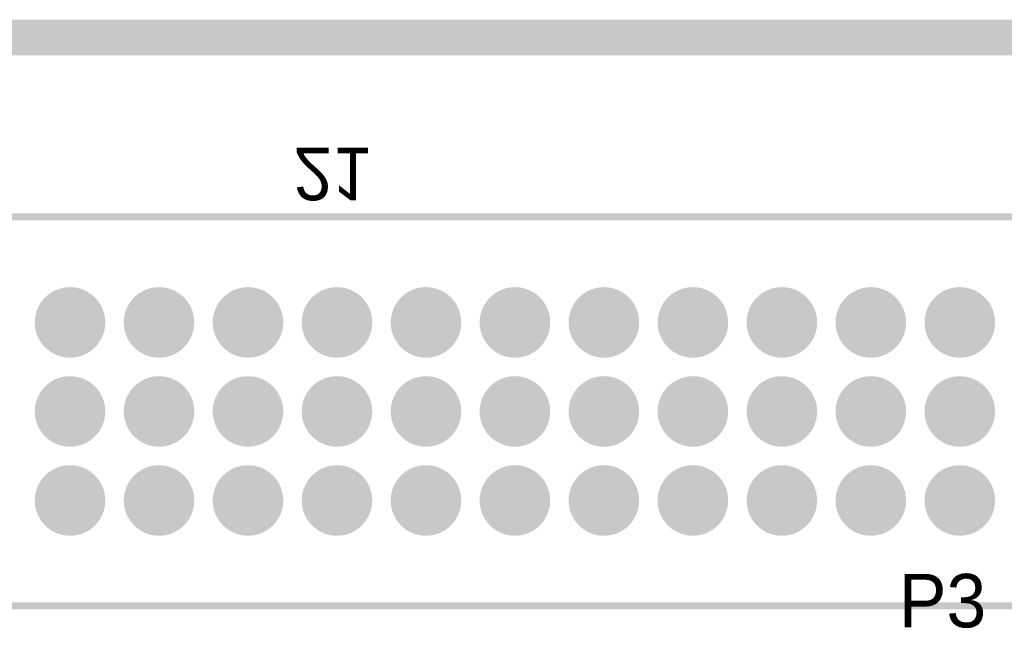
# Model space of a CAD drawing. Extents: x 0.98 to 6.77, y 0.98 to 2.52.
# Tile 6 of 7: x 4.83 to 5.93, y 1.84 to 2.52. Entities that reach past the tile are written whole.
import ezdxf

# ---------------------------------------------------------------- set-up
doc = ezdxf.new("R2010")
doc.units = 0
doc.layers.get('0').update_dxf_attribs({"linetype": 'CONTINUOUS'})
for name, color, linetype in [('BOTTOMLAYER', 5, 'CONTINUOUS'), ('BOTTOMOVERLAY', 54, 'CONTINUOUS'), ('BOTTOMSOLDER', 6, 'CONTINUOUS'), ('INTERNALPLANE1', 76, 'CONTINUOUS'), ('INTERNALPLANE2', 16, 'CONTINUOUS'), ('INTERNALPLANE3', 216, 'CONTINUOUS'), ('INTERNALPLANE4', 136, 'CONTINUOUS'), ('MULTILAYER', 9, 'CONTINUOUS'), ('PADHOLE', 156, 'CONTINUOUS'), ('TOPLAYER', 1, 'CONTINUOUS'), ('TOPOVERLAY', 2, 'CONTINUOUS'), ('TOPSOLDER', 216, 'CONTINUOUS')]:
    doc.layers.add(name, color=color, linetype=linetype)

# ---------------------------------------------------------------- blocks, each defined once
blk = doc.blocks.new('EURO2_54_2V96_B_22')
at = {"layer": 'BOTTOMLAYER', "const_width": 0.0325}
for points in [[(0.1338, 0.1, 1), (0.1662, 0.1, 1)], [(0.2338, 0.1, 1), (0.2662, 0.1, 1)], [(0.3338, 0.1, 1), (0.3662, 0.1, 1)], [(0.4338, 0.1, 1), (0.4662, 0.1, 1)], [(0.5338, 0.1, 1), (0.5662, 0.1, 1)], [(0.6338, 0.1, 1), (0.6662, 0.1, 1)], [(0.7338, 0.1, 1), (0.7662, 0.1, 1)], [(0.8338, 0.1, 1), (0.8662, 0.1, 1)], [(0.9338, 0.1, 1), (0.9662, 0.1, 1)], [(1.0338, 0.1, 1), (1.0662, 0.1, 1)], [(1.1338, 0.1, 1), (1.1662, 0.1, 1)], [(0.1338, 0, 1), (0.1662, 0, 1)], [(0.2338, 0, 1), (0.2662, 0, 1)], [(0.3338, 0, 1), (0.3662, 0, 1)], [(0.4338, 0, 1), (0.4662, 0, 1)], [(0.5338, 0, 1), (0.5662, 0, 1)], [(0.6338, 0, 1), (0.6662, 0, 1)], [(0.7338, 0, 1), (0.7662, 0, 1)], [(0.8338, 0, 1), (0.8662, 0, 1)], [(0.9338, 0, 1), (0.9662, 0, 1)], [(1.0338, 0, 1), (1.0662, 0, 1)], [(1.1338, 0, 1), (1.1662, 0, 1)], [(0.1338, -0.1, 1), (0.1662, -0.1, 1)], [(0.2338, -0.1, 1), (0.2662, -0.1, 1)], [(0.3338, -0.1, 1), (0.3662, -0.1, 1)], [(0.4338, -0.1, 1), (0.4662, -0.1, 1)], [(0.5338, -0.1, 1), (0.5662, -0.1, 1)], [(0.6338, -0.1, 1), (0.6662, -0.1, 1)], [(0.7338, -0.1, 1), (0.7662, -0.1, 1)], [(0.8338, -0.1, 1), (0.8662, -0.1, 1)], [(0.9338, -0.1, 1), (0.9662, -0.1, 1)], [(1.0338, -0.1, 1), (1.0662, -0.1, 1)], [(1.1338, -0.1, 1), (1.1662, -0.1, 1)]]:
    blk.add_lwpolyline(points, format="xyb", close=True, dxfattribs=at)
at = {"layer": 'BOTTOMOVERLAY', "const_width": 0.00787}
for points in [[(-1.8701, 0.2185), (1.8701, 0.2185)], [(-1.8701, -0.2185), (1.8701, -0.2185)]]:
    blk.add_lwpolyline(points, dxfattribs=at)
at = {"layer": 'BOTTOMSOLDER', "const_width": 0.0365}
for points in [[(0.1318, 0.1, 1), (0.1682, 0.1, 1)], [(0.2318, 0.1, 1), (0.2682, 0.1, 1)], [(0.3318, 0.1, 1), (0.3682, 0.1, 1)], [(0.4318, 0.1, 1), (0.4682, 0.1, 1)], [(0.5318, 0.1, 1), (0.5682, 0.1, 1)], [(0.6318, 0.1, 1), (0.6682, 0.1, 1)], [(0.7318, 0.1, 1), (0.7682, 0.1, 1)], [(0.8318, 0.1, 1), (0.8682, 0.1, 1)], [(0.9318, 0.1, 1), (0.9682, 0.1, 1)], [(1.0318, 0.1, 1), (1.0682, 0.1, 1)], [(1.1318, 0.1, 1), (1.1682, 0.1, 1)], [(0.1318, 0, 1), (0.1682, 0, 1)], [(0.2318, 0, 1), (0.2682, 0, 1)], [(0.3318, 0, 1), (0.3682, 0, 1)], [(0.4318, 0, 1), (0.4682, 0, 1)], [(0.5318, 0, 1), (0.5682, 0, 1)], [(0.6318, 0, 1), (0.6682, 0, 1)], [(0.7318, 0, 1), (0.7682, 0, 1)], [(0.8318, 0, 1), (0.8682, 0, 1)], [(0.9318, 0, 1), (0.9682, 0, 1)], [(1.0318, 0, 1), (1.0682, 0, 1)], [(1.1318, 0, 1), (1.1682, 0, 1)], [(0.1318, -0.1, 1), (0.1682, -0.1, 1)], [(0.2318, -0.1, 1), (0.2682, -0.1, 1)], [(0.3318, -0.1, 1), (0.3682, -0.1, 1)], [(0.4318, -0.1, 1), (0.4682, -0.1, 1)], [(0.5318, -0.1, 1), (0.5682, -0.1, 1)], [(0.6318, -0.1, 1), (0.6682, -0.1, 1)], [(0.7318, -0.1, 1), (0.7682, -0.1, 1)], [(0.8318, -0.1, 1), (0.8682, -0.1, 1)], [(0.9318, -0.1, 1), (0.9682, -0.1, 1)], [(1.0318, -0.1, 1), (1.0682, -0.1, 1)], [(1.1318, -0.1, 1), (1.1682, -0.1, 1)]]:
    blk.add_lwpolyline(points, format="xyb", close=True, dxfattribs=at)
at = {"layer": 'INTERNALPLANE1', "const_width": 0.0397}
for points in [[(0.1302, 0.1, 1), (0.1698, 0.1, 1)], [(0.2302, 0.1, 1), (0.2698, 0.1, 1)], [(0.3302, 0.1, 1), (0.3698, 0.1, 1)], [(0.4302, 0.1, 1), (0.4698, 0.1, 1)], [(0.5302, 0.1, 1), (0.5698, 0.1, 1)], [(0.6302, 0.1, 1), (0.6698, 0.1, 1)], [(0.7302, 0.1, 1), (0.7698, 0.1, 1)], [(0.8302, 0.1, 1), (0.8698, 0.1, 1)], [(0.9302, 0.1, 1), (0.9698, 0.1, 1)], [(1.0302, 0.1, 1), (1.0698, 0.1, 1)], [(1.1302, 0.1, 1), (1.1698, 0.1, 1)], [(0.1302, 0, 1), (0.1698, 0, 1)], [(0.2302, 0, 1), (0.2698, 0, 1)], [(0.3302, 0, 1), (0.3698, 0, 1)], [(0.4302, 0, 1), (0.4698, 0, 1)], [(0.5302, 0, 1), (0.5698, 0, 1)], [(0.6302, 0, 1), (0.6698, 0, 1)], [(0.7302, 0, 1), (0.7698, 0, 1)], [(0.8302, 0, 1), (0.8698, 0, 1)], [(0.9302, 0, 1), (0.9698, 0, 1)], [(1.0302, 0, 1), (1.0698, 0, 1)], [(1.1302, 0, 1), (1.1698, 0, 1)], [(0.1302, -0.1, 1), (0.1698, -0.1, 1)], [(0.2302, -0.1, 1), (0.2698, -0.1, 1)], [(0.3302, -0.1, 1), (0.3698, -0.1, 1)], [(0.4302, -0.1, 1), (0.4698, -0.1, 1)], [(0.5302, -0.1, 1), (0.5698, -0.1, 1)], [(0.6302, -0.1, 1), (0.6698, -0.1, 1)], [(0.7302, -0.1, 1), (0.7698, -0.1, 1)], [(0.8302, -0.1, 1), (0.8698, -0.1, 1)], [(0.9302, -0.1, 1), (0.9698, -0.1, 1)], [(1.0302, -0.1, 1), (1.0698, -0.1, 1)], [(1.1302, -0.1, 1), (1.1698, -0.1, 1)]]:
    blk.add_lwpolyline(points, format="xyb", close=True, dxfattribs=at)
at = {"layer": 'INTERNALPLANE2', "const_width": 0.0397}
for points in [[(0.1302, 0.1, 1), (0.1698, 0.1, 1)], [(0.2302, 0.1, 1), (0.2698, 0.1, 1)], [(0.3302, 0.1, 1), (0.3698, 0.1, 1)], [(0.4302, 0.1, 1), (0.4698, 0.1, 1)], [(0.5302, 0.1, 1), (0.5698, 0.1, 1)], [(0.6302, 0.1, 1), (0.6698, 0.1, 1)], [(0.7302, 0.1, 1), (0.7698, 0.1, 1)], [(0.8302, 0.1, 1), (0.8698, 0.1, 1)], [(0.9302, 0.1, 1), (0.9698, 0.1, 1)], [(1.0302, 0.1, 1), (1.0698, 0.1, 1)], [(1.1302, 0.1, 1), (1.1698, 0.1, 1)], [(0.1302, 0, 1), (0.1698, 0, 1)], [(0.2302, 0, 1), (0.2698, 0, 1)], [(0.3302, 0, 1), (0.3698, 0, 1)], [(0.4302, 0, 1), (0.4698, 0, 1)], [(0.5302, 0, 1), (0.5698, 0, 1)], [(0.6302, 0, 1), (0.6698, 0, 1)], [(0.7302, 0, 1), (0.7698, 0, 1)], [(0.8302, 0, 1), (0.8698, 0, 1)], [(0.9302, 0, 1), (0.9698, 0, 1)], [(1.0302, 0, 1), (1.0698, 0, 1)], [(1.1302, 0, 1), (1.1698, 0, 1)], [(0.1302, -0.1, 1), (0.1698, -0.1, 1)], [(0.2302, -0.1, 1), (0.2698, -0.1, 1)], [(0.3302, -0.1, 1), (0.3698, -0.1, 1)], [(0.4302, -0.1, 1), (0.4698, -0.1, 1)], [(0.5302, -0.1, 1), (0.5698, -0.1, 1)], [(0.6302, -0.1, 1), (0.6698, -0.1, 1)], [(0.7302, -0.1, 1), (0.7698, -0.1, 1)], [(0.8302, -0.1, 1), (0.8698, -0.1, 1)], [(0.9302, -0.1, 1), (0.9698, -0.1, 1)], [(1.0302, -0.1, 1), (1.0698, -0.1, 1)], [(1.1302, -0.1, 1), (1.1698, -0.1, 1)]]:
    blk.add_lwpolyline(points, format="xyb", close=True, dxfattribs=at)
at = {"layer": 'INTERNALPLANE3', "const_width": 0.0397}
for points in [[(0.1302, 0.1, 1), (0.1698, 0.1, 1)], [(0.2302, 0.1, 1), (0.2698, 0.1, 1)], [(0.3302, 0.1, 1), (0.3698, 0.1, 1)], [(0.4302, 0.1, 1), (0.4698, 0.1, 1)], [(0.5302, 0.1, 1), (0.5698, 0.1, 1)], [(0.6302, 0.1, 1), (0.6698, 0.1, 1)], [(0.7302, 0.1, 1), (0.7698, 0.1, 1)], [(0.8302, 0.1, 1), (0.8698, 0.1, 1)], [(0.9302, 0.1, 1), (0.9698, 0.1, 1)], [(1.0302, 0.1, 1), (1.0698, 0.1, 1)], [(1.1302, 0.1, 1), (1.1698, 0.1, 1)], [(0.1302, 0, 1), (0.1698, 0, 1)], [(0.2302, 0, 1), (0.2698, 0, 1)], [(0.3302, 0, 1), (0.3698, 0, 1)], [(0.4302, 0, 1), (0.4698, 0, 1)], [(0.5302, 0, 1), (0.5698, 0, 1)], [(0.6302, 0, 1), (0.6698, 0, 1)], [(0.7302, 0, 1), (0.7698, 0, 1)], [(0.8302, 0, 1), (0.8698, 0, 1)], [(0.9302, 0, 1), (0.9698, 0, 1)], [(1.0302, 0, 1), (1.0698, 0, 1)], [(1.1302, 0, 1), (1.1698, 0, 1)], [(0.1302, -0.1, 1), (0.1698, -0.1, 1)], [(0.2302, -0.1, 1), (0.2698, -0.1, 1)], [(0.3302, -0.1, 1), (0.3698, -0.1, 1)], [(0.4302, -0.1, 1), (0.4698, -0.1, 1)], [(0.5302, -0.1, 1), (0.5698, -0.1, 1)], [(0.6302, -0.1, 1), (0.6698, -0.1, 1)], [(0.7302, -0.1, 1), (0.7698, -0.1, 1)], [(0.8302, -0.1, 1), (0.8698, -0.1, 1)], [(0.9302, -0.1, 1), (0.9698, -0.1, 1)], [(1.0302, -0.1, 1), (1.0698, -0.1, 1)], [(1.1302, -0.1, 1), (1.1698, -0.1, 1)]]:
    blk.add_lwpolyline(points, format="xyb", close=True, dxfattribs=at)
at = {"layer": 'INTERNALPLANE4', "const_width": 0.0397}
for points in [[(0.1302, 0.1, 1), (0.1698, 0.1, 1)], [(0.2302, 0.1, 1), (0.2698, 0.1, 1)], [(0.3302, 0.1, 1), (0.3698, 0.1, 1)], [(0.4302, 0.1, 1), (0.4698, 0.1, 1)], [(0.5302, 0.1, 1), (0.5698, 0.1, 1)], [(0.6302, 0.1, 1), (0.6698, 0.1, 1)], [(0.7302, 0.1, 1), (0.7698, 0.1, 1)], [(0.8302, 0.1, 1), (0.8698, 0.1, 1)], [(0.9302, 0.1, 1), (0.9698, 0.1, 1)], [(1.0302, 0.1, 1), (1.0698, 0.1, 1)], [(1.1302, 0.1, 1), (1.1698, 0.1, 1)], [(0.1302, 0, 1), (0.1698, 0, 1)], [(0.2302, 0, 1), (0.2698, 0, 1)], [(0.3302, 0, 1), (0.3698, 0, 1)], [(0.4302, 0, 1), (0.4698, 0, 1)], [(0.5302, 0, 1), (0.5698, 0, 1)], [(0.6302, 0, 1), (0.6698, 0, 1)], [(0.7302, 0, 1), (0.7698, 0, 1)], [(0.8302, 0, 1), (0.8698, 0, 1)], [(0.9302, 0, 1), (0.9698, 0, 1)], [(1.0302, 0, 1), (1.0698, 0, 1)], [(1.1302, 0, 1), (1.1698, 0, 1)], [(0.1302, -0.1, 1), (0.1698, -0.1, 1)], [(0.2302, -0.1, 1), (0.2698, -0.1, 1)], [(0.3302, -0.1, 1), (0.3698, -0.1, 1)], [(0.4302, -0.1, 1), (0.4698, -0.1, 1)], [(0.5302, -0.1, 1), (0.5698, -0.1, 1)], [(0.6302, -0.1, 1), (0.6698, -0.1, 1)], [(0.7302, -0.1, 1), (0.7698, -0.1, 1)], [(0.8302, -0.1, 1), (0.8698, -0.1, 1)], [(0.9302, -0.1, 1), (0.9698, -0.1, 1)], [(1.0302, -0.1, 1), (1.0698, -0.1, 1)], [(1.1302, -0.1, 1), (1.1698, -0.1, 1)]]:
    blk.add_lwpolyline(points, format="xyb", close=True, dxfattribs=at)
at = {"layer": 'MULTILAYER', "const_width": 0.0325}
for points in [[(0.1338, 0.1, 1), (0.1662, 0.1, 1)], [(0.2338, 0.1, 1), (0.2662, 0.1, 1)], [(0.3338, 0.1, 1), (0.3662, 0.1, 1)], [(0.4338, 0.1, 1), (0.4662, 0.1, 1)], [(0.5338, 0.1, 1), (0.5662, 0.1, 1)], [(0.6338, 0.1, 1), (0.6662, 0.1, 1)], [(0.7338, 0.1, 1), (0.7662, 0.1, 1)], [(0.8338, 0.1, 1), (0.8662, 0.1, 1)], [(0.9338, 0.1, 1), (0.9662, 0.1, 1)], [(1.0338, 0.1, 1), (1.0662, 0.1, 1)], [(1.1338, 0.1, 1), (1.1662, 0.1, 1)], [(0.1338, 0, 1), (0.1662, 0, 1)], [(0.2338, 0, 1), (0.2662, 0, 1)], [(0.3338, 0, 1), (0.3662, 0, 1)], [(0.4338, 0, 1), (0.4662, 0, 1)], [(0.5338, 0, 1), (0.5662, 0, 1)], [(0.6338, 0, 1), (0.6662, 0, 1)], [(0.7338, 0, 1), (0.7662, 0, 1)], [(0.8338, 0, 1), (0.8662, 0, 1)], [(0.9338, 0, 1), (0.9662, 0, 1)], [(1.0338, 0, 1), (1.0662, 0, 1)], [(1.1338, 0, 1), (1.1662, 0, 1)], [(0.1338, -0.1, 1), (0.1662, -0.1, 1)], [(0.2338, -0.1, 1), (0.2662, -0.1, 1)], [(0.3338, -0.1, 1), (0.3662, -0.1, 1)], [(0.4338, -0.1, 1), (0.4662, -0.1, 1)], [(0.5338, -0.1, 1), (0.5662, -0.1, 1)], [(0.6338, -0.1, 1), (0.6662, -0.1, 1)], [(0.7338, -0.1, 1), (0.7662, -0.1, 1)], [(0.8338, -0.1, 1), (0.8662, -0.1, 1)], [(0.9338, -0.1, 1), (0.9662, -0.1, 1)], [(1.0338, -0.1, 1), (1.0662, -0.1, 1)], [(1.1338, -0.1, 1), (1.1662, -0.1, 1)]]:
    blk.add_lwpolyline(points, format="xyb", close=True, dxfattribs=at)
at = {"layer": 'PADHOLE', "const_width": 0.0197}
for points in [[(0.1402, 0.1, 1), (0.1598, 0.1, 1)], [(0.2402, 0.1, 1), (0.2598, 0.1, 1)], [(0.3402, 0.1, 1), (0.3598, 0.1, 1)], [(0.4402, 0.1, 1), (0.4598, 0.1, 1)], [(0.5402, 0.1, 1), (0.5598, 0.1, 1)], [(0.6402, 0.1, 1), (0.6598, 0.1, 1)], [(0.7402, 0.1, 1), (0.7598, 0.1, 1)], [(0.8402, 0.1, 1), (0.8598, 0.1, 1)], [(0.9402, 0.1, 1), (0.9598, 0.1, 1)], [(1.0402, 0.1, 1), (1.0598, 0.1, 1)], [(1.1402, 0.1, 1), (1.1598, 0.1, 1)], [(0.1402, 0, 1), (0.1598, 0, 1)], [(0.2402, 0, 1), (0.2598, 0, 1)], [(0.3402, 0, 1), (0.3598, 0, 1)], [(0.4402, 0, 1), (0.4598, 0, 1)], [(0.5402, 0, 1), (0.5598, 0, 1)], [(0.6402, 0, 1), (0.6598, 0, 1)], [(0.7402, 0, 1), (0.7598, 0, 1)], [(0.8402, 0, 1), (0.8598, 0, 1)], [(0.9402, 0, 1), (0.9598, 0, 1)], [(1.0402, 0, 1), (1.0598, 0, 1)], [(1.1402, 0, 1), (1.1598, 0, 1)], [(0.1402, -0.1, 1), (0.1598, -0.1, 1)], [(0.2402, -0.1, 1), (0.2598, -0.1, 1)], [(0.3402, -0.1, 1), (0.3598, -0.1, 1)], [(0.4402, -0.1, 1), (0.4598, -0.1, 1)], [(0.5402, -0.1, 1), (0.5598, -0.1, 1)], [(0.6402, -0.1, 1), (0.6598, -0.1, 1)], [(0.7402, -0.1, 1), (0.7598, -0.1, 1)], [(0.8402, -0.1, 1), (0.8598, -0.1, 1)], [(0.9402, -0.1, 1), (0.9598, -0.1, 1)], [(1.0402, -0.1, 1), (1.0598, -0.1, 1)], [(1.1402, -0.1, 1), (1.1598, -0.1, 1)]]:
    blk.add_lwpolyline(points, format="xyb", close=True, dxfattribs=at)
at = {"layer": 'TOPLAYER', "const_width": 0.0325}
for points in [[(0.1338, 0.1, 1), (0.1662, 0.1, 1)], [(0.2338, 0.1, 1), (0.2662, 0.1, 1)], [(0.3338, 0.1, 1), (0.3662, 0.1, 1)], [(0.4338, 0.1, 1), (0.4662, 0.1, 1)], [(0.5338, 0.1, 1), (0.5662, 0.1, 1)], [(0.6338, 0.1, 1), (0.6662, 0.1, 1)], [(0.7338, 0.1, 1), (0.7662, 0.1, 1)], [(0.8338, 0.1, 1), (0.8662, 0.1, 1)], [(0.9338, 0.1, 1), (0.9662, 0.1, 1)], [(1.0338, 0.1, 1), (1.0662, 0.1, 1)], [(1.1338, 0.1, 1), (1.1662, 0.1, 1)], [(0.1338, 0, 1), (0.1662, 0, 1)], [(0.2338, 0, 1), (0.2662, 0, 1)], [(0.3338, 0, 1), (0.3662, 0, 1)], [(0.4338, 0, 1), (0.4662, 0, 1)], [(0.5338, 0, 1), (0.5662, 0, 1)], [(0.6338, 0, 1), (0.6662, 0, 1)], [(0.7338, 0, 1), (0.7662, 0, 1)], [(0.8338, 0, 1), (0.8662, 0, 1)], [(0.9338, 0, 1), (0.9662, 0, 1)], [(1.0338, 0, 1), (1.0662, 0, 1)], [(1.1338, 0, 1), (1.1662, 0, 1)], [(0.1338, -0.1, 1), (0.1662, -0.1, 1)], [(0.2338, -0.1, 1), (0.2662, -0.1, 1)], [(0.3338, -0.1, 1), (0.3662, -0.1, 1)], [(0.4338, -0.1, 1), (0.4662, -0.1, 1)], [(0.5338, -0.1, 1), (0.5662, -0.1, 1)], [(0.6338, -0.1, 1), (0.6662, -0.1, 1)], [(0.7338, -0.1, 1), (0.7662, -0.1, 1)], [(0.8338, -0.1, 1), (0.8662, -0.1, 1)], [(0.9338, -0.1, 1), (0.9662, -0.1, 1)], [(1.0338, -0.1, 1), (1.0662, -0.1, 1)], [(1.1338, -0.1, 1), (1.1662, -0.1, 1)]]:
    blk.add_lwpolyline(points, format="xyb", close=True, dxfattribs=at)
at = {"layer": 'TOPSOLDER', "const_width": 0.0365}
for points in [[(0.1318, 0.1, 1), (0.1682, 0.1, 1)], [(0.2318, 0.1, 1), (0.2682, 0.1, 1)], [(0.3318, 0.1, 1), (0.3682, 0.1, 1)], [(0.4318, 0.1, 1), (0.4682, 0.1, 1)], [(0.5318, 0.1, 1), (0.5682, 0.1, 1)], [(0.6318, 0.1, 1), (0.6682, 0.1, 1)], [(0.7318, 0.1, 1), (0.7682, 0.1, 1)], [(0.8318, 0.1, 1), (0.8682, 0.1, 1)], [(0.9318, 0.1, 1), (0.9682, 0.1, 1)], [(1.0318, 0.1, 1), (1.0682, 0.1, 1)], [(1.1318, 0.1, 1), (1.1682, 0.1, 1)], [(0.1318, 0, 1), (0.1682, 0, 1)], [(0.2318, 0, 1), (0.2682, 0, 1)], [(0.3318, 0, 1), (0.3682, 0, 1)], [(0.4318, 0, 1), (0.4682, 0, 1)], [(0.5318, 0, 1), (0.5682, 0, 1)], [(0.6318, 0, 1), (0.6682, 0, 1)], [(0.7318, 0, 1), (0.7682, 0, 1)], [(0.8318, 0, 1), (0.8682, 0, 1)], [(0.9318, 0, 1), (0.9682, 0, 1)], [(1.0318, 0, 1), (1.0682, 0, 1)], [(1.1318, 0, 1), (1.1682, 0, 1)], [(0.1318, -0.1, 1), (0.1682, -0.1, 1)], [(0.2318, -0.1, 1), (0.2682, -0.1, 1)], [(0.3318, -0.1, 1), (0.3682, -0.1, 1)], [(0.4318, -0.1, 1), (0.4682, -0.1, 1)], [(0.5318, -0.1, 1), (0.5682, -0.1, 1)], [(0.6318, -0.1, 1), (0.6682, -0.1, 1)], [(0.7318, -0.1, 1), (0.7682, -0.1, 1)], [(0.8318, -0.1, 1), (0.8682, -0.1, 1)], [(0.9318, -0.1, 1), (0.9682, -0.1, 1)], [(1.0318, -0.1, 1), (1.0682, -0.1, 1)], [(1.1318, -0.1, 1), (1.1682, -0.1, 1)]]:
    blk.add_lwpolyline(points, format="xyb", close=True, dxfattribs=at)
at = {"layer": 'BOTTOMOVERLAY', "text_generation_flag": 2}
blk.add_text('21', height=0.05906, rotation=180, dxfattribs=at).set_placement((0.4008, 0.2963))

msp = doc.modelspace()

# ---------------------------------------------------------------- linework, layer by layer
at = {"layer": 'INTERNALPLANE1', "const_width": 0.04}
msp.add_lwpolyline([(1, 2.5), (6.75, 2.5)], dxfattribs=at)
at = {"layer": 'INTERNALPLANE2', "const_width": 0.04}
msp.add_lwpolyline([(1, 2.5), (6.75, 2.5)], dxfattribs=at)
at = {"layer": 'INTERNALPLANE3', "const_width": 0.04}
msp.add_lwpolyline([(1, 2.5), (6.75, 2.5)], dxfattribs=at)
at = {"layer": 'INTERNALPLANE4', "const_width": 0.04}
msp.add_lwpolyline([(1, 2.5), (6.75, 2.5)], dxfattribs=at)

# ---------------------------------------------------------------- block references
at = {"rotation": 360}
msp.add_blockref('EURO2_54_2V96_B_22', (4.735, 2.08), dxfattribs=at)

# ---------------------------------------------------------------- texts
at = {"layer": 'TOPOVERLAY'}
msp.add_text('P3', height=0.06, rotation=360, dxfattribs=at).set_placement((5.8165, 1.8375))

doc.saveas('drawing.dxf')
